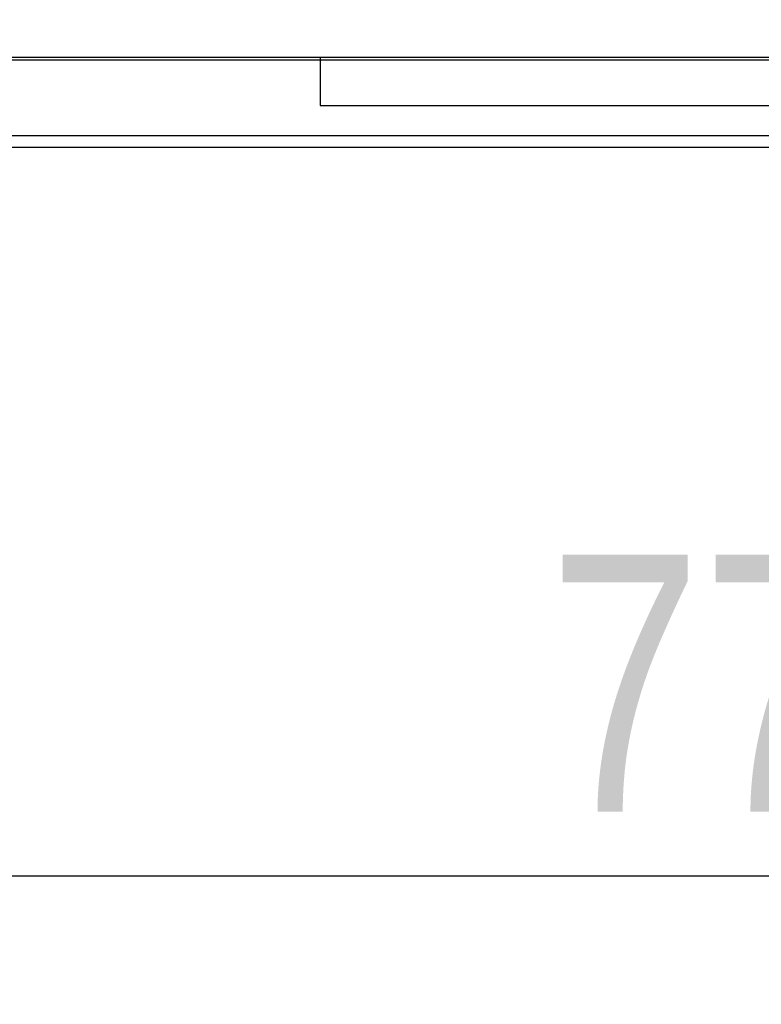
# Model space of a CAD drawing. Header units: millimetres. Extents: x 42 to 554, y 166 to 335.
# Tile 87 of 256: x 416 to 429, y 173 to 190. Entities that reach past the tile are written whole.
import ezdxf

# ---------------------------------------------------------------- set-up
doc = ezdxf.new("R2010")
doc.units = ezdxf.units.MM
doc.header["$LTSCALE"] = 30.734
doc.header["$PDMODE"] = 3
doc.header["$PDSIZE"] = 0.3125
doc.layers.get('0').update_dxf_attribs({"linetype": 'CONTINUOUS'})
doc.layers.get('Defpoints').update_dxf_attribs({"linetype": 'CONTINUOUS'})
doc.layers.add('Dim', color=6, linetype='CONTINUOUS', lineweight=13)
doc.styles.get("Standard").update_dxf_attribs({"font": 'txt', "width": 0.8})
doc.dimstyles.new('ISO-25_WS', dxfattribs={"dimscale": 1.8, "dimtxt": 2.5, "dimasz": 1.5, "dimexe": 1.25, "dimexo": 0.625, "dimtad": 1, "dimdsep": 46, "dimtxsty": 'Standard', "dimcen": 2.5, "dimadec": 0, "dimazin": 0, "dimtfac": 1, "dimtmove": 0, "dimatfit": 3, "dimfxl": 1, "dimtolj": 1, "dimtzin": 0, "dimarcsym": 0})

# ---------------------------------------------------------------- blocks, each defined once
blk = doc.blocks.new('*D37')
at = {"layer": 'Defpoints', "color": 0}
for p in [(389.419, 190.364), (466.419, 190.364), (466.419, 175.373)]:
    blk.add_point(p, dxfattribs=at)
at = {"layer": 'Dim', "color": 0, "lineweight": -2}
for p, q in [((389.419, 189.239), (389.419, 173.123)), ((466.419, 189.239), (466.419, 173.123)), ((392.119, 175.373), (463.719, 175.373))]:
    blk.add_line(p, q, dxfattribs=at)
at = {"layer": 'Dim', "color": 0}
for points in [[(392.119, 175.823), (392.119, 174.923), (389.419, 175.373)], [(463.719, 174.923), (463.719, 175.823), (466.419, 175.373)]]:
    blk.add_solid(points, dxfattribs=at)
at = {"layer": 'Dim', "color": 0, "insert": (427.919, 178.748), "char_height": 4.5, "attachment_point": 5}
blk.add_mtext('\\A1;77', dxfattribs=at)

msp = doc.modelspace()

# ---------------------------------------------------------------- linework, layer by layer
at = {"linetype": 'Continuous'}
for p, q in [((354.244, 189.706), (516.244, 189.714)), ((380.404, 189.664), (517.244, 189.664)), ((421.244, 189.709), (421.244, 188.864)), ((421.244, 188.864), (450.244, 188.864)), ((517.184, 188.329), (380.404, 188.329)), ((517.384, 188.129), (380.404, 188.129))]:
    msp.add_line(p, q, dxfattribs=at)

# ---------------------------------------------------------------- dimensions: what is measured, and where the dimension line sits
at = {"layer": 'Dim'}
dim = msp.add_linear_dim(base=(466.419, 175.373), p1=(389.419, 190.364), p2=(466.419, 190.364), dimstyle='ISO-25_WS', dxfattribs=at)
dim.commit()
dim.dimension.update_dxf_attribs({"geometry": '*D37', "text_midpoint": (427.919, 178.748)})

doc.saveas('drawing.dxf')
